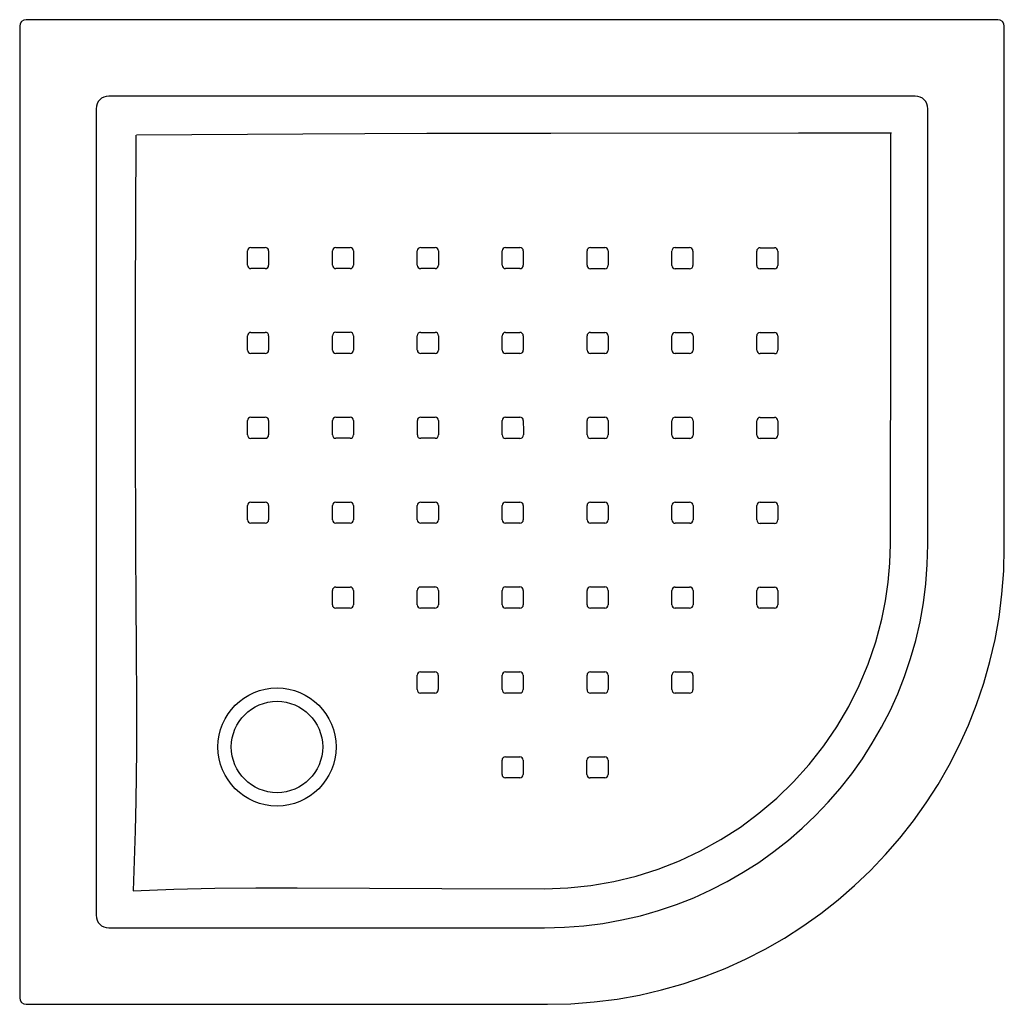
# Model space of a CAD drawing. Header units: millimetres. Extents: x 1479.494 to 1480.248, y 1517.342 to 1518.096.
import ezdxf

# ---------------------------------------------------------------- set-up
doc = ezdxf.new("R2010")
doc.units = ezdxf.units.MM
doc.layers.add('SANINDUSA', color=3, linetype='Continuous')

msp = doc.modelspace()

# ---------------------------------------------------------------- linework, layer by layer
at = {"layer": 'SANINDUSA'}
for p, q in [((1480.24332, 1518.09605), (1479.49912, 1518.09605)), ((1479.49413, 1518.09105), (1479.49413, 1517.34686)), ((1480.24831, 1517.69181), (1480.24831, 1518.09105)), ((1480.17992, 1518.03744), (1479.56252, 1518.03744)), ((1479.55274, 1518.02766), (1479.55274, 1517.41025)), ((1480.1897, 1517.69396), (1480.1897, 1518.02766)), ((1480.00988, 1517.65889), (1480.00988, 1517.64789)), ((1479.56252, 1517.40047), (1479.89622, 1517.40047)), ((1479.49912, 1517.34186), (1479.89837, 1517.34186))]:
    msp.add_line(p, q, dxfattribs=at)
at = {"layer": 'SANINDUSA', "flags": 128}
for points in [[(1479.58301, 1518.00759), (1479.58267, 1517.87977), (1479.58258, 1517.7848), (1479.58275, 1517.68982), (1479.583, 1517.6514), (1479.58336, 1517.61299), (1479.58364, 1517.57457), (1479.58364, 1517.53616), (1479.58316, 1517.49777), (1479.58262, 1517.47474), (1479.58192, 1517.45175), (1479.58102, 1517.42881)], [(1480.16185, 1518.00913), (1480.09066, 1518.00913), (1479.90091, 1518.00899), (1479.80598, 1518.00877), (1479.71105, 1518.00839), (1479.58347, 1518.00759)], [(1480.16113, 1517.69422), (1480.16138, 1517.884), (1480.16139, 1518.00913)], [(1479.67123, 1517.92155), (1479.67923, 1517.92155), (1479.68224, 1517.92155)], [(1479.68483, 1517.91897), (1479.68483, 1517.91097), (1479.68483, 1517.90797)], [(1479.73367, 1517.90797), (1479.73367, 1517.91596), (1479.73367, 1517.91897)], [(1479.73626, 1517.92156), (1479.74426, 1517.92156), (1479.74726, 1517.92156)], [(1479.74985, 1517.91897), (1479.74985, 1517.91098), (1479.74986, 1517.90798)], [(1479.80127, 1517.92155), (1479.80927, 1517.92155), (1479.81227, 1517.92155)], [(1479.81486, 1517.91896), (1479.81487, 1517.91097), (1479.81487, 1517.90797)], [(1479.86628, 1517.92153), (1479.87427, 1517.92153), (1479.87728, 1517.92153)], [(1479.93127, 1517.9215), (1479.93927, 1517.9215), (1479.94227, 1517.9215)], [(1479.99626, 1517.92146), (1480.00426, 1517.92146), (1480.00726, 1517.92146)], [(1480.06125, 1517.92141), (1480.06924, 1517.92141), (1480.07224, 1517.92141)], [(1479.66864, 1517.90796), (1479.66864, 1517.91595), (1479.66864, 1517.91896)], [(1479.79869, 1517.90797), (1479.79868, 1517.91596), (1479.79868, 1517.91896)], [(1479.86369, 1517.90795), (1479.86369, 1517.91594), (1479.86369, 1517.91894)], [(1479.87987, 1517.91894), (1479.87987, 1517.91095), (1479.87988, 1517.90794)], [(1479.92869, 1517.90792), (1479.92869, 1517.91591), (1479.92868, 1517.91891)], [(1479.94486, 1517.91891), (1479.94487, 1517.91092), (1479.94487, 1517.90791)], [(1479.99368, 1517.90788), (1479.99368, 1517.91587), (1479.99367, 1517.91887)], [(1480.00985, 1517.91886), (1480.00986, 1517.91087), (1480.00986, 1517.90787)], [(1480.05867, 1517.90783), (1480.05866, 1517.91583), (1480.05866, 1517.91883)], [(1480.07483, 1517.91882), (1480.07484, 1517.91082), (1480.07484, 1517.90782)], [(1479.68224, 1517.90538), (1479.67424, 1517.90537), (1479.67123, 1517.90537)], [(1479.74727, 1517.90539), (1479.73927, 1517.90538), (1479.73626, 1517.90538)], [(1479.81228, 1517.90538), (1479.80428, 1517.90538), (1479.80128, 1517.90538)], [(1479.87729, 1517.90536), (1479.86929, 1517.90536), (1479.86629, 1517.90536)], [(1479.94228, 1517.90532), (1479.93429, 1517.90533), (1479.93128, 1517.90533)], [(1480.00727, 1517.90528), (1479.99928, 1517.90529), (1479.99627, 1517.90529)], [(1480.07225, 1517.90523), (1480.06426, 1517.90524), (1480.06126, 1517.90524)], [(1479.66864, 1517.84297), (1479.66864, 1517.85097), (1479.66864, 1517.85397)], [(1479.67123, 1517.85656), (1479.67923, 1517.85657), (1479.68224, 1517.85657)], [(1479.68483, 1517.85398), (1479.68483, 1517.84599), (1479.68483, 1517.84298)], [(1479.73368, 1517.84299), (1479.73368, 1517.85098), (1479.73368, 1517.85399)], [(1479.73627, 1517.85658), (1479.74427, 1517.85658), (1479.74727, 1517.85658)], [(1479.74986, 1517.85399), (1479.74987, 1517.846), (1479.74987, 1517.84299)], [(1479.7987, 1517.84299), (1479.7987, 1517.85098), (1479.7987, 1517.85398)], [(1479.80129, 1517.85657), (1479.80929, 1517.85657), (1479.81229, 1517.85657)], [(1479.81488, 1517.85398), (1479.81489, 1517.84599), (1479.81489, 1517.84299)], [(1479.86372, 1517.84297), (1479.86371, 1517.85096), (1479.86371, 1517.85397)], [(1479.8663, 1517.85656), (1479.8743, 1517.85655), (1479.8773, 1517.85655)], [(1479.87989, 1517.85396), (1479.8799, 1517.84597), (1479.8799, 1517.84297)], [(1479.92872, 1517.84294), (1479.92871, 1517.85093), (1479.92871, 1517.85394)], [(1479.9313, 1517.85652), (1479.9393, 1517.85652), (1479.9423, 1517.85652)], [(1479.94489, 1517.85393), (1479.94489, 1517.84594), (1479.9449, 1517.84293)], [(1479.99371, 1517.8429), (1479.9937, 1517.85089), (1479.9937, 1517.8539)], [(1479.99629, 1517.85648), (1480.00428, 1517.85648), (1480.00728, 1517.85648)], [(1480.00988, 1517.85389), (1480.00988, 1517.84589), (1480.00988, 1517.84289)], [(1480.05868, 1517.84285), (1480.05868, 1517.85084), (1480.05868, 1517.85384)], [(1480.06127, 1517.85643), (1480.06926, 1517.85643), (1480.07226, 1517.85642)], [(1480.07485, 1517.85383), (1480.07486, 1517.84584), (1480.07486, 1517.84283)], [(1479.68224, 1517.84039), (1479.67424, 1517.84039), (1479.67123, 1517.84039)], [(1479.74728, 1517.8404), (1479.73928, 1517.8404), (1479.73627, 1517.8404)], [(1479.8123, 1517.8404), (1479.8043, 1517.8404), (1479.8013, 1517.8404)], [(1479.87731, 1517.84038), (1479.86931, 1517.84038), (1479.86631, 1517.84038)], [(1479.94231, 1517.84034), (1479.93431, 1517.84035), (1479.93131, 1517.84035)], [(1480.00729, 1517.8403), (1479.9993, 1517.8403), (1479.9963, 1517.84031)], [(1480.07227, 1517.84025), (1480.06428, 1517.84025), (1480.06128, 1517.84025)], [(1479.67122, 1517.79156), (1479.67922, 1517.79157), (1479.68223, 1517.79157)], [(1479.73627, 1517.79157), (1479.74427, 1517.79158), (1479.74727, 1517.79158)], [(1479.8013, 1517.79158), (1479.8093, 1517.79158), (1479.8123, 1517.79158)], [(1479.86631, 1517.79156), (1479.87431, 1517.79156), (1479.87731, 1517.79156)], [(1479.93131, 1517.79154), (1479.93931, 1517.79153), (1479.94231, 1517.79153)], [(1479.9963, 1517.79149), (1480.0043, 1517.79149), (1480.0073, 1517.79149)], [(1480.06128, 1517.79144), (1480.06927, 1517.79144), (1480.07228, 1517.79144)], [(1479.66863, 1517.77797), (1479.66863, 1517.78597), (1479.66863, 1517.78897)], [(1479.68483, 1517.78898), (1479.68483, 1517.78098), (1479.68483, 1517.77798)], [(1479.73368, 1517.77798), (1479.73368, 1517.78598), (1479.73368, 1517.78898)], [(1479.74987, 1517.78899), (1479.74987, 1517.78099), (1479.74987, 1517.77798)], [(1479.79871, 1517.77798), (1479.79871, 1517.78598), (1479.79871, 1517.78898)], [(1479.81489, 1517.78899), (1479.81489, 1517.78099), (1479.81489, 1517.77798)], [(1479.86372, 1517.77797), (1479.86372, 1517.78597), (1479.86372, 1517.78897)], [(1479.8799, 1517.78897), (1479.87991, 1517.78098), (1479.87991, 1517.77797)], [(1479.92873, 1517.77795), (1479.92873, 1517.78594), (1479.92872, 1517.78895)], [(1479.9449, 1517.78894), (1479.94491, 1517.78095), (1479.94491, 1517.77794)], [(1479.99372, 1517.77791), (1479.99372, 1517.7859), (1479.99371, 1517.78891)], [(1480.00989, 1517.7889), (1480.00989, 1517.7809), (1480.00989, 1517.7779)], [(1480.0587, 1517.77786), (1480.05869, 1517.78585), (1480.05869, 1517.78885)], [(1480.07487, 1517.78884), (1480.07487, 1517.78085), (1480.07487, 1517.77784)], [(1479.68224, 1517.77538), (1479.67424, 1517.77538), (1479.67123, 1517.77538)], [(1479.74728, 1517.77539), (1479.73928, 1517.77539), (1479.73627, 1517.77539)], [(1479.8123, 1517.77539), (1479.8043, 1517.77539), (1479.8013, 1517.77539)], [(1479.87732, 1517.77538), (1479.86932, 1517.77538), (1479.86631, 1517.77538)], [(1479.94232, 1517.77535), (1479.93432, 1517.77536), (1479.93132, 1517.77536)], [(1480.00731, 1517.77531), (1479.99931, 1517.77531), (1479.99631, 1517.77532)], [(1480.07228, 1517.77526), (1480.06429, 1517.77526), (1480.06129, 1517.77526)], [(1479.66862, 1517.71294), (1479.66862, 1517.72094), (1479.66862, 1517.72395)], [(1479.67121, 1517.72654), (1479.67921, 1517.72654), (1479.68222, 1517.72654)], [(1479.68481, 1517.72395), (1479.68481, 1517.71595), (1479.68481, 1517.71294)], [(1479.73366, 1517.71294), (1479.73366, 1517.72094), (1479.73366, 1517.72395)], [(1479.73625, 1517.72654), (1479.74425, 1517.72654), (1479.74726, 1517.72655)], [(1479.74985, 1517.72396), (1479.74985, 1517.71596), (1479.74984, 1517.71295)], [(1479.79868, 1517.71295), (1479.79869, 1517.72095), (1479.79869, 1517.72396)], [(1479.80128, 1517.72655), (1479.80928, 1517.72655), (1479.81229, 1517.72656)], [(1479.81488, 1517.72396), (1479.81487, 1517.71597), (1479.81487, 1517.71296)], [(1479.86371, 1517.71296), (1479.86371, 1517.72096), (1479.86371, 1517.72396)], [(1479.8663, 1517.72655), (1479.8743, 1517.72655), (1479.87731, 1517.72655)], [(1479.8799, 1517.72396), (1479.8799, 1517.71596), (1479.8799, 1517.71296)], [(1479.92872, 1517.71294), (1479.92872, 1517.72094), (1479.92872, 1517.72394)], [(1479.93131, 1517.72653), (1479.93931, 1517.72653), (1479.94231, 1517.72653)], [(1479.9449, 1517.72394), (1479.9449, 1517.71594), (1479.9449, 1517.71294)], [(1479.99372, 1517.71291), (1479.99372, 1517.7209), (1479.99372, 1517.72391)], [(1479.99631, 1517.7265), (1480.0043, 1517.72649), (1480.0073, 1517.72649)], [(1480.00989, 1517.7239), (1480.0099, 1517.7159), (1480.0099, 1517.7129)], [(1480.0587, 1517.71286), (1480.0587, 1517.72086), (1480.0587, 1517.72386)], [(1480.06128, 1517.72645), (1480.06927, 1517.72644), (1480.07228, 1517.72644)], [(1480.07487, 1517.72385), (1480.07487, 1517.71585), (1480.07487, 1517.71285)], [(1479.68222, 1517.71035), (1479.67423, 1517.71035), (1479.67122, 1517.71035)], [(1479.74725, 1517.71035), (1479.73925, 1517.71035), (1479.73625, 1517.71035)], [(1479.81228, 1517.71037), (1479.80428, 1517.71036), (1479.80127, 1517.71036)], [(1479.8773, 1517.71037), (1479.8693, 1517.71037), (1479.8663, 1517.71037)], [(1479.94231, 1517.71035), (1479.93432, 1517.71035), (1479.93131, 1517.71035)], [(1480.00731, 1517.71031), (1479.99931, 1517.71031), (1479.99631, 1517.71031)], [(1480.07228, 1517.71026), (1480.06429, 1517.71026), (1480.06129, 1517.71026)], [(1479.8964, 1517.43039), (1479.91404, 1517.43098), (1479.93165, 1517.4328), (1479.94912, 1517.43581), (1479.96633, 1517.44), (1479.98315, 1517.44532), (1479.99962, 1517.45179), (1480.01567, 1517.45937), (1480.03121, 1517.468), (1480.04614, 1517.47762), (1480.06035, 1517.48817), (1480.07397, 1517.49976), (1480.08683, 1517.51228), (1480.09886, 1517.52563), (1480.10996, 1517.53972), (1480.12006, 1517.55448), (1480.12913, 1517.56989), (1480.13716, 1517.58594), (1480.14411, 1517.6025), (1480.14992, 1517.61948), (1480.15453, 1517.63676), (1480.15737, 1517.65095), (1480.15943, 1517.6653), (1480.16068, 1517.67975), (1480.16113, 1517.69422)], [(1479.73361, 1517.64787), (1479.73362, 1517.65587), (1479.73362, 1517.65889)], [(1479.73621, 1517.66148), (1479.74421, 1517.66148), (1479.74721, 1517.66148)], [(1479.7498, 1517.65889), (1479.74979, 1517.6509), (1479.74979, 1517.64788)], [(1479.79863, 1517.64791), (1479.79864, 1517.6559), (1479.79864, 1517.65891)], [(1479.80124, 1517.66151), (1479.80923, 1517.66151), (1479.81224, 1517.66152)], [(1479.81483, 1517.65893), (1479.81483, 1517.65093), (1479.81482, 1517.64792)], [(1479.86368, 1517.64793), (1479.86368, 1517.65593), (1479.86368, 1517.65893)], [(1479.86627, 1517.66153), (1479.87427, 1517.66153), (1479.87728, 1517.66153)], [(1479.87987, 1517.65894), (1479.87987, 1517.65094), (1479.87987, 1517.64793)], [(1479.9287, 1517.64792), (1479.9287, 1517.65592), (1479.92871, 1517.65893)], [(1479.9313, 1517.66152), (1479.93929, 1517.66152), (1479.9423, 1517.66152)], [(1479.94489, 1517.65892), (1479.94489, 1517.65092), (1479.94489, 1517.64792)], [(1479.99371, 1517.64789), (1479.99371, 1517.65589), (1479.99371, 1517.6589)], [(1479.9963, 1517.66149), (1480.00429, 1517.66148), (1480.00729, 1517.66148)], [(1480.05869, 1517.64785), (1480.05869, 1517.65585), (1480.05869, 1517.65885)], [(1480.06128, 1517.66144), (1480.06927, 1517.66144), (1480.07227, 1517.66143)], [(1480.07486, 1517.65884), (1480.07486, 1517.65084), (1480.07486, 1517.64784)], [(1479.7472, 1517.64529), (1479.7392, 1517.64528), (1479.7362, 1517.64528)], [(1479.81223, 1517.64533), (1479.80423, 1517.64532), (1479.80122, 1517.64532)], [(1479.87727, 1517.64534), (1479.86927, 1517.64534), (1479.86627, 1517.64534)], [(1479.9423, 1517.64533), (1479.9343, 1517.64533), (1479.93129, 1517.64533)], [(1480.00729, 1517.6453), (1479.9993, 1517.6453), (1479.9963, 1517.6453)], [(1480.07227, 1517.64525), (1480.06428, 1517.64526), (1480.06128, 1517.64526)], [(1479.80117, 1517.59648), (1479.80917, 1517.59648), (1479.81218, 1517.59648)], [(1479.86623, 1517.5965), (1479.87423, 1517.5965), (1479.87724, 1517.5965)], [(1479.93127, 1517.59649), (1479.93927, 1517.59649), (1479.94227, 1517.59649)], [(1479.99627, 1517.59646), (1480.00427, 1517.59646), (1480.00727, 1517.59646)], [(1479.79857, 1517.58288), (1479.79857, 1517.59088), (1479.79858, 1517.59388)], [(1479.81477, 1517.5939), (1479.81477, 1517.5859), (1479.81477, 1517.58289)], [(1479.86363, 1517.5829), (1479.86364, 1517.5909), (1479.86364, 1517.59391)], [(1479.87983, 1517.59391), (1479.87983, 1517.58591), (1479.87983, 1517.58291)], [(1479.92867, 1517.58289), (1479.92867, 1517.59089), (1479.92868, 1517.5939)], [(1479.94486, 1517.5939), (1479.94486, 1517.5859), (1479.94486, 1517.58289)], [(1479.99368, 1517.58287), (1479.99368, 1517.59087), (1479.99368, 1517.59387)], [(1480.00986, 1517.59387), (1480.00986, 1517.58587), (1480.00986, 1517.58286)], [(1479.81217, 1517.5803), (1479.80418, 1517.5803), (1479.80116, 1517.58029)], [(1479.87723, 1517.58031), (1479.86923, 1517.58031), (1479.86623, 1517.58031)], [(1479.94226, 1517.5803), (1479.93427, 1517.5803), (1479.93126, 1517.5803)], [(1480.00727, 1517.58027), (1479.99927, 1517.58028), (1479.99627, 1517.58028)], [(1479.8636, 1517.51787), (1479.8636, 1517.52587), (1479.86361, 1517.52888)], [(1479.8662, 1517.53147), (1479.8742, 1517.53147), (1479.8772, 1517.53147)], [(1479.8798, 1517.52888), (1479.87979, 1517.52088), (1479.87979, 1517.51787)], [(1479.92863, 1517.51785), (1479.92864, 1517.52585), (1479.92864, 1517.52886)], [(1479.93123, 1517.53145), (1479.93923, 1517.53145), (1479.94223, 1517.53145)], [(1479.94482, 1517.52886), (1479.94482, 1517.52086), (1479.94482, 1517.51785)], [(1479.8772, 1517.51528), (1479.8692, 1517.51528), (1479.8662, 1517.51528)], [(1479.94222, 1517.51526), (1479.93423, 1517.51526), (1479.93122, 1517.51526)], [(1479.58102, 1517.42881), (1479.61225, 1517.42998), (1479.64357, 1517.43078), (1479.67507, 1517.43116), (1479.70658, 1517.43116), (1479.81735, 1517.43065), (1479.8964, 1517.43039)]]:
    msp.add_lwpolyline(points, dxfattribs=at)
at = {"layer": 'SANINDUSA'}
for radius in [0.04522, 0.035]:
    msp.add_circle((1479.69122, 1517.53896), radius, dxfattribs=at)
for centre, radius, start, end in [((1479.67123, 1517.91896), 0.00259, 89.98668, 180.00772), ((1479.68224, 1517.91896), 0.00259, 0.05407, 90.03234), ((1479.73626, 1517.91897), 0.00259, 89.9778, 180.01165), ((1479.74726, 1517.91897), 0.00259, 0.05968, 90.02572), ((1479.80127, 1517.91896), 0.00259, 89.9725, 180.0153), ((1479.81227, 1517.91896), 0.00259, 0.06105, 90.01641), ((1479.86627, 1517.91894), 0.00259, 89.97033, 180.01846), ((1479.87728, 1517.91894), 0.00259, 0.05636, 90.00757), ((1479.93127, 1517.91891), 0.00259, 89.97072, 180.02169), ((1479.94227, 1517.9189), 0.00259, 0.0457, 89.99878), ((1479.99626, 1517.91888), 0.00259, 89.97494, 180.02176), ((1480.00726, 1517.91886), 0.00259, 0.03252, 89.98988), ((1480.06125, 1517.91883), 0.00259, 89.97887, 180.0208), ((1480.07224, 1517.91882), 0.00259, 0.02047, 89.97887), ((1479.67123, 1517.90796), 0.00259, 180.04983, 270.03856), ((1479.68224, 1517.90797), 0.00259, 269.98943, 0.00267), ((1479.73626, 1517.90797), 0.00259, 180.05732, 270.0294), ((1479.74727, 1517.90798), 0.00259, 269.97981, 0.00865), ((1479.80128, 1517.90797), 0.00259, 180.05826, 270.01953), ((1479.81228, 1517.90797), 0.00259, 269.97343, 0.0147), ((1479.86629, 1517.90795), 0.00259, 180.05543, 270.00784), ((1479.87729, 1517.90794), 0.00259, 269.97001, 0.0191), ((1479.93128, 1517.90792), 0.00259, 180.04905, 269.99543), ((1479.94228, 1517.90791), 0.00259, 269.96958, 0.02283), ((1479.99627, 1517.90788), 0.00259, 180.03726, 269.98514), ((1480.00727, 1517.90787), 0.00259, 269.97358, 0.02279), ((1480.06126, 1517.90783), 0.00259, 180.02463, 269.97405), ((1480.07225, 1517.90782), 0.00259, 269.97915, 0.02151), ((1479.67123, 1517.85397), 0.00259, 89.9996, 179.99875), ((1479.68224, 1517.85398), 0.00259, 0.0408, 90.0413), ((1479.73627, 1517.85399), 0.00259, 89.98965, 180.00706), ((1479.74727, 1517.85399), 0.00259, 0.04538, 90.02483), ((1479.80129, 1517.85398), 0.00259, 89.98133, 180.01339), ((1479.81229, 1517.85398), 0.00259, 0.04538, 90.0123), ((1479.8663, 1517.85397), 0.00259, 89.97628, 180.01878), ((1479.8773, 1517.85396), 0.00259, 0.04296, 89.99856), ((1479.9313, 1517.85394), 0.00259, 89.9726, 180.02377), ((1479.9423, 1517.85393), 0.00259, 0.03655, 89.98453), ((1479.99629, 1517.8539), 0.00259, 89.97309, 180.02691), ((1480.00728, 1517.85388), 0.00259, 0.02385, 89.97451), ((1480.06127, 1517.85385), 0.00259, 89.97565, 180.02798), ((1480.07226, 1517.85383), 0.00259, 0.0135, 89.96278), ((1479.67123, 1517.84298), 0.00259, 180.03769, 270.04672), ((1479.68224, 1517.84298), 0.00259, 270.00302, 359.99698), ((1479.73627, 1517.84299), 0.00259, 180.03932, 270.02859), ((1479.74728, 1517.84299), 0.00259, 269.99098, 0.0077), ((1479.8013, 1517.84299), 0.00259, 180.04145, 270.01261), ((1479.8123, 1517.84299), 0.00259, 269.98335, 0.01335), ((1479.86631, 1517.84297), 0.00259, 180.04199, 269.99756), ((1479.87731, 1517.84297), 0.00259, 269.97559, 0.01913), ((1479.93131, 1517.84294), 0.00259, 180.03767, 269.98342), ((1479.94231, 1517.84293), 0.00259, 269.97217, 0.02453), ((1479.9963, 1517.8429), 0.00259, 180.02829, 269.96907), ((1480.0073, 1517.84289), 0.00259, 269.97193, 0.02873), ((1480.06128, 1517.84285), 0.00259, 180.0144, 269.96056), ((1480.07227, 1517.84283), 0.00259, 269.976, 0.02862), ((1479.67123, 1517.78897), 0.00259, 90.01669, 179.99221), ((1479.68224, 1517.78898), 0.00259, 0.01801, 90.03736), ((1479.73627, 1517.78898), 0.00259, 90.00481, 180.00507), ((1479.74728, 1517.78899), 0.00259, 0.01758, 90.01736), ((1479.8013, 1517.78898), 0.00259, 89.99319, 180.01339), ((1479.8123, 1517.78899), 0.00259, 0.02488, 90.00148), ((1479.86631, 1517.78897), 0.00259, 89.98327, 180.01871), ((1479.87731, 1517.78897), 0.00259, 0.02749, 89.98833), ((1479.93131, 1517.78895), 0.00259, 89.97673, 180.02459), ((1479.94231, 1517.78894), 0.00259, 0.02327, 89.9741), ((1479.9963, 1517.78891), 0.00259, 89.97456, 180.03072), ((1480.0073, 1517.7889), 0.00259, 0.01388, 89.96042), ((1480.06128, 1517.78886), 0.00259, 89.97579, 180.03279), ((1480.07227, 1517.78884), 0.00259, 0.00485, 89.94902), ((1479.67122, 1517.77797), 0.00259, 180.0136, 270.0411), ((1479.68223, 1517.77798), 0.00259, 270.01808, 359.99575), ((1479.73627, 1517.77798), 0.00259, 180.01108, 270.01694), ((1479.74728, 1517.77798), 0.00259, 270.00786, 0.00664), ((1479.8013, 1517.77798), 0.00259, 180.01698, 270.00214), ((1479.8123, 1517.77798), 0.00259, 269.99425, 0.01234), ((1479.86632, 1517.77797), 0.00259, 180.02215, 269.99038), ((1479.87732, 1517.77797), 0.00259, 269.98415, 0.01651), ((1479.93132, 1517.77795), 0.00259, 180.02324, 269.97413), ((1479.94232, 1517.77794), 0.00259, 269.97675, 0.02325), ((1479.99631, 1517.77791), 0.00259, 180.01595, 269.95835), ((1480.00731, 1517.7779), 0.00259, 269.97384, 0.03078), ((1480.06129, 1517.77786), 0.00259, 180.0091, 269.94345), ((1480.07228, 1517.77784), 0.00259, 269.97376, 0.03482), ((1479.67122, 1517.72394), 0.00259, 90.02903, 179.98316), ((1479.68222, 1517.72395), 0.00259, 359.98292, 90.02531), ((1479.73625, 1517.72395), 0.00259, 90.02347, 179.99991), ((1479.74726, 1517.72396), 0.00259, 359.98439, 90.00506), ((1479.80128, 1517.72396), 0.00259, 90.00758, 180.00625), ((1479.81229, 1517.72396), 0.00259, 0.00179, 89.99689), ((1479.8663, 1517.72396), 0.00259, 89.99255, 180.01009), ((1479.87731, 1517.72396), 0.00259, 0.00837, 89.98767), ((1479.93131, 1517.72394), 0.00259, 89.98128, 180.02004), ((1479.94231, 1517.72394), 0.00259, 0.00841, 89.96918), ((1479.99631, 1517.72391), 0.00259, 89.9772, 180.02874), ((1480.0073, 1517.7239), 0.00259, 0.00194, 89.95126), ((1480.06128, 1517.72386), 0.00259, 89.97565, 180.03491), ((1480.07228, 1517.72385), 0.00259, 359.99586, 89.9389), ((1479.67122, 1517.71294), 0.00259, 179.98072, 270.03179), ((1479.68222, 1517.71294), 0.00259, 270.03291, 359.9895), ((1479.73625, 1517.71294), 0.00259, 179.9753, 270.00295), ((1479.74725, 1517.71295), 0.00259, 270.02458, 0.00176), ((1479.80127, 1517.71295), 0.00259, 179.99275, 269.99802), ((1479.81228, 1517.71296), 0.00259, 270.00617, 0.00371), ((1479.8663, 1517.71296), 0.00259, 180.00504, 269.99166), ((1479.8773, 1517.71296), 0.00259, 269.98936, 0.00867), ((1479.93132, 1517.71294), 0.00259, 180.00657, 269.97432), ((1479.94232, 1517.71294), 0.00259, 269.98065, 0.01935), ((1479.99631, 1517.71291), 0.00259, 180.00259, 269.95325), ((1480.00731, 1517.7129), 0.00259, 269.97664, 0.02864), ((1480.06129, 1517.71286), 0.00259, 179.99808, 269.93601), ((1480.07228, 1517.71284), 0.00259, 269.97683, 0.03438), ((1479.89622, 1517.69396), 0.29348, 270, 0), ((1479.73621, 1517.65888), 0.00259, 90.03888, 179.9901), ((1479.74721, 1517.6589), 0.00259, 359.9568, 89.99902), ((1479.80124, 1517.65891), 0.00259, 90.01588, 179.98807), ((1479.81224, 1517.65893), 0.00259, 359.98831, 90.01103), ((1479.86627, 1517.65893), 0.00259, 89.99771, 179.99241), ((1479.87728, 1517.65894), 0.00259, 359.99811, 89.99793), ((1479.9313, 1517.65893), 0.00259, 89.98744, 180.00663), ((1479.9423, 1517.65893), 0.00259, 359.99527, 89.97243), ((1479.9963, 1517.6589), 0.00259, 89.9819, 180.02206), ((1480.00729, 1517.65889), 0.00259, 359.99363, 89.9477), ((1480.06128, 1517.65885), 0.00259, 89.97829, 180.03292), ((1480.07227, 1517.65884), 0.00259, 359.98757, 89.93398), ((1479.7362, 1517.64787), 0.00259, 179.94794, 269.99371), ((1479.7472, 1517.64788), 0.00259, 270.03131, 359.9891), ((1479.80122, 1517.64791), 0.00259, 179.98746, 270.0132), ((1479.81223, 1517.64792), 0.00259, 270.00821, 359.98389), ((1479.86627, 1517.64793), 0.00259, 179.99809, 270.00653), ((1479.87727, 1517.64794), 0.00259, 269.99557, 359.9906), ((1479.93129, 1517.64792), 0.00259, 179.99518, 269.98043), ((1479.9423, 1517.64792), 0.00259, 269.98708, 0.00699), ((1479.9963, 1517.64789), 0.00259, 179.9907, 269.95261), ((1480.00729, 1517.64789), 0.00259, 269.98445, 0.02017), ((1480.06128, 1517.64785), 0.00259, 179.98896, 269.93325), ((1480.07227, 1517.64784), 0.00259, 269.97742, 0.03313), ((1479.80117, 1517.59388), 0.00259, 90.01213, 179.96219), ((1479.81218, 1517.5939), 0.00259, 359.9938, 90.04708), ((1479.86623, 1517.59391), 0.00259, 90.00188, 179.97112), ((1479.87724, 1517.59391), 0.00259, 359.99057, 90.01536), ((1479.93127, 1517.5939), 0.00259, 89.99213, 179.99338), ((1479.94227, 1517.5939), 0.00259, 359.98259, 89.97918), ((1479.99627, 1517.59387), 0.00259, 89.98789, 180.01343), ((1480.00727, 1517.59387), 0.00259, 359.98062, 89.95015), ((1479.80116, 1517.58288), 0.00259, 179.99965, 270.05771), ((1479.81217, 1517.5829), 0.00259, 270.01393, 359.95445), ((1479.86622, 1517.5829), 0.00259, 179.99122, 270.02657), ((1479.87723, 1517.58291), 0.00259, 270.00088, 359.97541), ((1479.93126, 1517.58289), 0.00259, 179.98195, 269.98707), ((1479.94226, 1517.58289), 0.00259, 269.99198, 359.99682), ((1479.99627, 1517.58287), 0.00259, 179.97736, 269.95473), ((1480.00727, 1517.58286), 0.00259, 269.98756, 0.01507), ((1479.8662, 1517.52888), 0.00259, 90.00828, 179.96667), ((1479.87721, 1517.52888), 0.00259, 359.97419, 90.01527), ((1479.93123, 1517.52886), 0.00259, 90.00164, 179.98387), ((1479.94223, 1517.52886), 0.00259, 359.96784, 89.97679), ((1479.86619, 1517.51787), 0.00259, 179.97056, 270.01759), ((1479.8772, 1517.51787), 0.00259, 270.01399, 359.97151), ((1479.93122, 1517.51785), 0.00259, 179.96097, 269.98301), ((1479.94222, 1517.51785), 0.00259, 270.00295, 359.98849)]:
    msp.add_arc(centre, radius, start, end, dxfattribs=at)
for centre, major_axis, ratio, start_param, end_param in [((1479.49913, 1518.09105), (0.00354, -0.00354), 0.999695, 2.356347, 3.926839), ((1480.24331, 1518.09105), (-0.00354, -0.00354), 0.999695, 2.356347, 3.926839), ((1479.56336, 1518.02682), (0.00793, -0.00793), 0.891198, 2.377815, 3.90537), ((1480.17908, 1518.02682), (0.00793, 0.00793), 0.891198, 5.519408, 7.046963), ((1479.89826, 1517.69191), (-0.24756, 0.24756), 0.999695, 2.356347, 3.926839), ((1479.56336, 1517.41109), (0.00793, 0.00793), 0.891198, 2.377815, 3.90537), ((1479.49913, 1517.34686), (0.00354, 0.00354), 0.999695, 2.356347, 3.926839)]:
    msp.add_ellipse(centre, major_axis=major_axis, ratio=ratio, start_param=start_param, end_param=end_param, dxfattribs=at)

doc.saveas('drawing.dxf')
